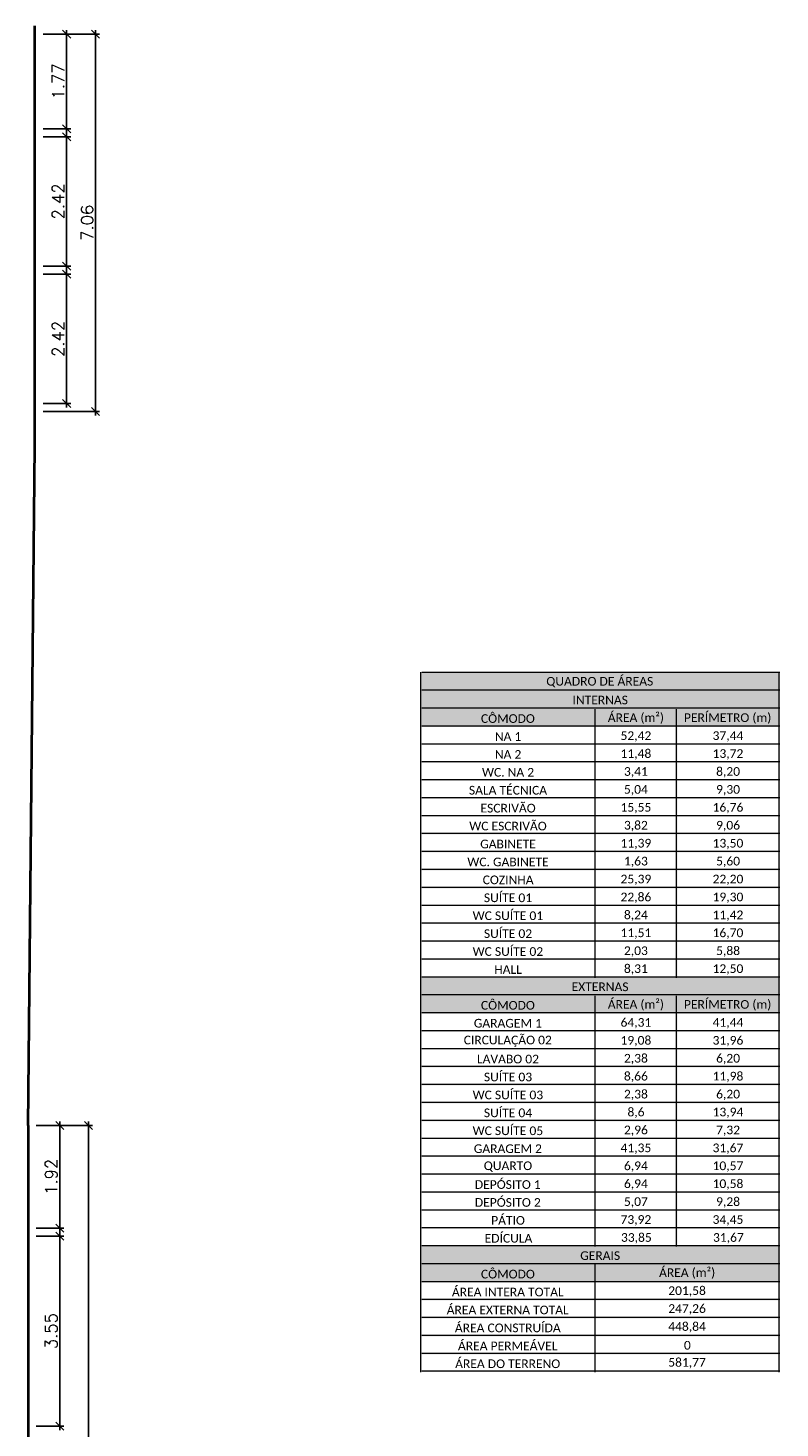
# Model space of a CAD drawing. Header units: millimetres. Extents: x 26 to 1362, y 24 to 358.
# Tile 74 of 256: x 556 to 570, y 153 to 179. Entities that reach past the tile are written whole.
import ezdxf

# ---------------------------------------------------------------- set-up
doc = ezdxf.new("R2010")
doc.units = ezdxf.units.MM
doc.linetypes.add('CONTINU', pattern=[0])
doc.layers.add('MB_ALVENARIA', color=7, linetype='Continuous', lineweight=40)
doc.layers.add('MB_COTA', color=7, linetype='Continuous', lineweight=13)
for name, color, linetype in [('PDF5_Geometry', 7, 'Continuous'), ('PDF5_Solid Fills', 7, 'Continuous'), ('PDF5_Text', 7, 'Continuous')]:
    doc.layers.add(name, color=color, linetype=linetype)
doc.styles.add('PDF Calibri', font='calibri.ttf')
doc.styles.add('ROMANS', font='romans.shx')
doc.dimstyles.new('LOHAINA 1-150', dxfattribs={"dimscale": 1.5, "dimtxt": 0.15, "dimasz": 0.1, "dimexe": 0.05, "dimexo": 0.1, "dimgap": 0.03, "dimtad": 1, "dimzin": 5, "dimdsep": 46, "dimtxsty": 'ROMANS', "dimblk": 'OBLIQUE', "dimcen": 0, "dimdle": 0.05, "dimclrd": 256, "dimclre": 256, "dimadec": 0, "dimazin": 0, "dimtfac": 1, "dimtofl": 0, "dimtmove": 2, "dimatfit": 3, "dimfxl": 0.04, "dimtolj": 1, "dimtzin": 1, "dimarcsym": 0})

# ---------------------------------------------------------------- blocks, each defined once
blk = doc.blocks.new('_Oblique')
at = {"color": 0, "linetype": 'ByBlock', "lineweight": -2}
blk.add_line((-0.5, -0.5), (0.5, 0.5), dxfattribs=at)
blk = doc.blocks.new('*D154')
at = {"layer": 'DEFPOINTS', "color": 0, "transparency": 16777216}
for p in [(556.106, 179.251), (557.239, 179.251), (556.106, 172.191)]:
    blk.add_point(p, dxfattribs=at)
at = {"layer": 'MB_COTA', "lineweight": -2, "transparency": 16777216}
for p, q in [((556.256, 179.251), (557.314, 179.251)), ((557.239, 172.116), (557.239, 179.326)), ((556.256, 172.191), (557.314, 172.191))]:
    blk.add_line(p, q, dxfattribs=at)
at = {"layer": 'MB_COTA', "lineweight": -2, "transparency": 16777216, "xscale": 0.15, "yscale": 0.15, "zscale": 0.15}
for p, rotation in [((557.239, 179.251), 90), ((557.239, 172.191), 270)]:
    blk.add_blockref('_Oblique', p, dxfattribs=dict(at, rotation=rotation))
at = {"layer": 'MB_COTA', "color": 0, "transparency": 16777216, "insert": (557.081, 175.721), "char_height": 0.225, "attachment_point": 5, "rotation": 90, "style": 'ROMANS'}
blk.add_mtext('\\A1;7.06', dxfattribs=at)
blk = doc.blocks.new('*D155')
at = {"layer": 'DEFPOINTS', "color": 0, "transparency": 16777216}
for p in [(556.106, 174.761), (556.698, 174.761), (556.106, 172.341)]:
    blk.add_point(p, dxfattribs=at)
at = {"layer": 'MB_COTA', "lineweight": -2, "transparency": 16777216}
for p, q in [((556.256, 174.761), (556.773, 174.761)), ((556.698, 172.266), (556.698, 174.836)), ((556.256, 172.341), (556.773, 172.341))]:
    blk.add_line(p, q, dxfattribs=at)
at = {"layer": 'MB_COTA', "lineweight": -2, "transparency": 16777216, "xscale": 0.15, "yscale": 0.15, "zscale": 0.15}
for p, rotation in [((556.698, 174.761), 90), ((556.698, 172.341), 270)]:
    blk.add_blockref('_Oblique', p, dxfattribs=dict(at, rotation=rotation))
at = {"layer": 'MB_COTA', "color": 0, "transparency": 16777216, "insert": (556.54, 173.551), "char_height": 0.225, "attachment_point": 5, "rotation": 90, "style": 'ROMANS'}
blk.add_mtext('\\A1;2.42', dxfattribs=at)
blk = doc.blocks.new('*D156')
at = {"layer": 'DEFPOINTS', "color": 0, "transparency": 16777216}
for p in [(556.106, 177.331), (556.698, 177.331), (556.106, 174.911)]:
    blk.add_point(p, dxfattribs=at)
at = {"layer": 'MB_ALVENARIA', "lineweight": -2, "transparency": 16777216}
for p, q in [((556.256, 177.331), (556.773, 177.331)), ((556.698, 174.836), (556.698, 177.406)), ((556.256, 174.911), (556.773, 174.911))]:
    blk.add_line(p, q, dxfattribs=at)
at = {"layer": 'MB_ALVENARIA', "lineweight": -2, "transparency": 16777216, "xscale": 0.15, "yscale": 0.15, "zscale": 0.15}
for p, rotation in [((556.698, 177.331), 90), ((556.698, 174.911), 270)]:
    blk.add_blockref('_Oblique', p, dxfattribs=dict(at, rotation=rotation))
at = {"layer": 'MB_ALVENARIA', "color": 0, "transparency": 16777216, "insert": (556.54, 176.121), "char_height": 0.225, "attachment_point": 5, "rotation": 90, "style": 'ROMANS'}
blk.add_mtext('\\A1;2.42', dxfattribs=at)
blk = doc.blocks.new('*D157')
at = {"layer": 'DEFPOINTS', "color": 0, "transparency": 16777216}
for p in [(556.106, 179.251), (556.698, 179.251), (556.106, 177.481)]:
    blk.add_point(p, dxfattribs=at)
at = {"layer": 'MB_ALVENARIA', "lineweight": -2, "transparency": 16777216}
for p, q in [((556.256, 179.251), (556.773, 179.251)), ((556.698, 177.406), (556.698, 179.326)), ((556.256, 177.481), (556.773, 177.481))]:
    blk.add_line(p, q, dxfattribs=at)
at = {"layer": 'MB_ALVENARIA', "lineweight": -2, "transparency": 16777216, "xscale": 0.15, "yscale": 0.15, "zscale": 0.15}
for p, rotation in [((556.698, 179.251), 90), ((556.698, 177.481), 270)]:
    blk.add_blockref('_Oblique', p, dxfattribs=dict(at, rotation=rotation))
at = {"layer": 'MB_ALVENARIA', "color": 0, "transparency": 16777216, "insert": (556.54, 178.366), "char_height": 0.225, "attachment_point": 5, "rotation": 90, "style": 'ROMANS'}
blk.add_mtext('\\A1;1.77', dxfattribs=at)
blk = doc.blocks.new('*D158')
at = {"layer": 'DEFPOINTS', "color": 0, "transparency": 16777216}
for p in [(555.976, 158.841), (557.108, 158.841), (555.976, 136.951)]:
    blk.add_point(p, dxfattribs=at)
at = {"layer": 'MB_COTA', "lineweight": -2, "transparency": 16777216}
for p, q in [((557.108, 136.876), (557.108, 158.916)), ((556.126, 158.841), (557.183, 158.841)), ((556.126, 136.951), (557.183, 136.951))]:
    blk.add_line(p, q, dxfattribs=at)
at = {"layer": 'MB_COTA', "lineweight": -2, "transparency": 16777216, "xscale": 0.15, "yscale": 0.15, "zscale": 0.15}
for p, rotation in [((557.108, 158.841), 90), ((557.108, 136.951), 270)]:
    blk.add_blockref('_Oblique', p, dxfattribs=dict(at, rotation=rotation))
at = {"layer": 'MB_COTA', "color": 0, "transparency": 16777216, "insert": (556.95, 147.896), "char_height": 0.225, "attachment_point": 5, "rotation": 90, "style": 'ROMANS'}
blk.add_mtext('\\A1;21.89', dxfattribs=at)
blk = doc.blocks.new('*D161')
at = {"layer": 'DEFPOINTS', "color": 0, "transparency": 16777216}
for p in [(555.976, 156.771), (556.568, 156.771), (555.976, 153.221)]:
    blk.add_point(p, dxfattribs=at)
at = {"layer": 'MB_COTA', "lineweight": -2, "transparency": 16777216}
for p, q in [((556.568, 153.146), (556.568, 156.846)), ((556.126, 156.771), (556.643, 156.771)), ((556.126, 153.221), (556.643, 153.221))]:
    blk.add_line(p, q, dxfattribs=at)
at = {"layer": 'MB_COTA', "lineweight": -2, "transparency": 16777216, "xscale": 0.15, "yscale": 0.15, "zscale": 0.15}
for p, rotation in [((556.568, 156.771), 90), ((556.568, 153.221), 270)]:
    blk.add_blockref('_Oblique', p, dxfattribs=dict(at, rotation=rotation))
at = {"layer": 'MB_COTA', "color": 0, "transparency": 16777216, "insert": (556.41, 154.996), "char_height": 0.225, "attachment_point": 5, "rotation": 90, "style": 'ROMANS'}
blk.add_mtext('\\A1;3.55', dxfattribs=at)
blk = doc.blocks.new('*D131')
at = {"layer": 'DEFPOINTS', "color": 0, "transparency": 16777216}
for p in [(555.976, 158.841), (556.568, 158.841), (555.976, 156.921)]:
    blk.add_point(p, dxfattribs=at)
at = {"layer": 'MB_COTA', "lineweight": -2, "transparency": 16777216}
for p, q in [((556.568, 156.846), (556.568, 158.916)), ((556.126, 158.841), (556.643, 158.841)), ((556.126, 156.921), (556.643, 156.921))]:
    blk.add_line(p, q, dxfattribs=at)
at = {"layer": 'MB_COTA', "lineweight": -2, "transparency": 16777216, "xscale": 0.15, "yscale": 0.15, "zscale": 0.15}
for p, rotation in [((556.568, 158.841), 90), ((556.568, 156.921), 270)]:
    blk.add_blockref('_Oblique', p, dxfattribs=dict(at, rotation=rotation))
at = {"layer": 'MB_COTA', "color": 0, "transparency": 16777216, "insert": (556.41, 157.881), "char_height": 0.225, "attachment_point": 5, "rotation": 90, "style": 'ROMANS'}
blk.add_mtext('\\A1;1.92', dxfattribs=at)

msp = doc.modelspace()

# ---------------------------------------------------------------- linework, layer by layer
at = {"layer": 'MB_ALVENARIA', "linetype": 'CONTINU'}
msp.add_line((555.9756, 158.8415), (555.9756, 134.4815), dxfattribs=at)
at = {"layer": 'MB_ALVENARIA'}
for points in [[(556.1056, 171.5415), (556.1056, 179.4015)], [(555.9756, 158.8415), (556.1056, 171.5415)]]:
    msp.add_lwpolyline(points, dxfattribs=at)
at = {"layer": 'PDF5_Geometry', "lineweight": 5}
for points in [[(563.3123, 167.3208), (563.3123, 154.2305)], [(563.3345, 167.3208), (570.0301, 167.3208)], [(570.0107, 167.2986), (570.0107, 154.2305)], [(563.3345, 166.9857), (570.0301, 166.9857)], [(563.3345, 166.6506), (570.0301, 166.6506)], [(566.5676, 166.6284), (566.5676, 161.604)], [(568.0936, 166.6284), (568.0936, 161.604)], [(563.3345, 166.3155), (570.0301, 166.3155)], [(563.3345, 165.9804), (570.0301, 165.9804)], [(563.3345, 165.6453), (570.0301, 165.6453)], [(563.3345, 165.3102), (570.0301, 165.3102)], [(563.3345, 164.9751), (570.0301, 164.9751)], [(563.3345, 164.64), (570.0301, 164.64)], [(563.3345, 164.3049), (570.0301, 164.3049)], [(563.3345, 163.9691), (570.0301, 163.9691)], [(563.3345, 163.634), (570.0301, 163.634)], [(563.3345, 163.2989), (570.0301, 163.2989)], [(563.3345, 162.9638), (570.0301, 162.9638)], [(563.3345, 162.6287), (570.0301, 162.6287)], [(563.3345, 162.2936), (570.0301, 162.2936)], [(563.3345, 161.9584), (570.0301, 161.9584)], [(563.3345, 161.6233), (570.0301, 161.6233)], [(563.3345, 161.2882), (570.0301, 161.2882)], [(566.5676, 161.2661), (566.5676, 156.5769)], [(568.0936, 161.2661), (568.0936, 156.5769)], [(563.3345, 160.9531), (570.0301, 160.9531)], [(563.3345, 160.618), (570.0301, 160.618)], [(563.3345, 160.2829), (570.0301, 160.2829)], [(563.3345, 159.9478), (570.0301, 159.9478)], [(563.3345, 159.6123), (570.0301, 159.6123)], [(563.3345, 159.2772), (570.0301, 159.2772)], [(563.3345, 158.942), (570.0301, 158.942)], [(563.3345, 158.6069), (570.0301, 158.6069)], [(563.3345, 158.2718), (570.0301, 158.2718)], [(563.3345, 157.9367), (570.0301, 157.9367)], [(563.3345, 157.6016), (570.0301, 157.6016)], [(563.3345, 157.2665), (570.0301, 157.2665)], [(563.3345, 156.9314), (570.0301, 156.9314)], [(563.3345, 156.5963), (570.0301, 156.5963)], [(563.3345, 156.2612), (570.0301, 156.2612)], [(566.5676, 156.2391), (566.5676, 154.2305)], [(563.3345, 155.9261), (570.0301, 155.9261)], [(563.3345, 155.591), (570.0301, 155.591)], [(563.3345, 155.2559), (570.0301, 155.2559)], [(563.3345, 154.9201), (570.0301, 154.9201)], [(563.3345, 154.585), (570.0301, 154.585)], [(563.3345, 154.2499), (570.0301, 154.2499)]]:
    msp.add_lwpolyline(points, dxfattribs=at)
at = {"layer": 'PDF5_Solid Fills', "lineweight": 5, "transparency": 33554559}
for points in [[(563.3109, 154.2291), (563.3331, 154.2291), (563.3109, 167.322), (563.3331, 167.322)], [(563.3331, 167.3), (570.0313, 167.3), (563.3331, 167.3222), (570.0313, 167.3222)], [(570.0093, 154.2291), (570.0315, 154.2291), (570.0093, 167.2998), (570.0315, 167.2998)], [(563.3331, 166.9649), (570.0313, 166.9649), (563.3331, 166.9871), (570.0313, 166.9871)], [(563.3331, 166.6298), (570.0313, 166.6298), (563.3331, 166.652), (570.0313, 166.652)], [(566.5662, 161.6026), (566.5884, 161.6026), (566.5662, 166.6296), (566.5884, 166.6296)], [(568.0922, 161.6026), (568.1143, 161.6026), (568.0922, 166.6296), (568.1143, 166.6296)], [(563.3331, 166.2947), (570.0313, 166.2947), (563.3331, 166.3169), (570.0313, 166.3169)], [(563.3331, 165.9596), (570.0313, 165.9596), (563.3331, 165.9818), (570.0313, 165.9818)], [(563.3331, 165.6245), (570.0313, 165.6245), (563.3331, 165.6467), (570.0313, 165.6467)], [(563.3331, 165.2894), (570.0313, 165.2894), (563.3331, 165.3116), (570.0313, 165.3116)], [(563.3331, 164.9543), (570.0313, 164.9543), (563.3331, 164.9765), (570.0313, 164.9765)], [(563.3331, 164.6192), (570.0313, 164.6192), (563.3331, 164.6414), (570.0313, 164.6414)], [(563.3331, 164.2841), (570.0313, 164.2841), (563.3331, 164.3063), (570.0313, 164.3063)], [(563.3331, 163.9483), (570.0313, 163.9483), (563.3331, 163.9705), (570.0313, 163.9705)], [(563.3331, 163.6132), (570.0313, 163.6132), (563.3331, 163.6354), (570.0313, 163.6354)], [(563.3331, 163.2781), (570.0313, 163.2781), (563.3331, 163.3002), (570.0313, 163.3002)], [(563.3331, 162.943), (570.0313, 162.943), (563.3331, 162.9651), (570.0313, 162.9651)], [(563.3331, 162.6079), (570.0313, 162.6079), (563.3331, 162.63), (570.0313, 162.63)], [(563.3331, 162.2728), (570.0313, 162.2728), (563.3331, 162.2949), (570.0313, 162.2949)], [(563.3331, 161.9377), (570.0313, 161.9377), (563.3331, 161.9598), (570.0313, 161.9598)], [(563.3331, 161.6026), (570.0313, 161.6026), (563.3331, 161.6247), (570.0313, 161.6247)], [(563.3331, 161.2675), (570.0313, 161.2675), (563.3331, 161.2896), (570.0313, 161.2896)], [(566.5662, 156.5755), (566.5884, 156.5755), (566.5662, 161.2675), (566.5884, 161.2675)], [(568.0922, 156.5755), (568.1143, 156.5755), (568.0922, 161.2675), (568.1143, 161.2675)], [(563.3331, 160.9324), (570.0313, 160.9324), (563.3331, 160.9545), (570.0313, 160.9545)], [(563.3331, 160.5973), (570.0313, 160.5973), (563.3331, 160.6194), (570.0313, 160.6194)], [(563.3331, 160.2622), (570.0313, 160.2622), (563.3331, 160.2843), (570.0313, 160.2843)], [(563.3331, 159.9271), (570.0313, 159.9271), (563.3331, 159.9492), (570.0313, 159.9492)], [(563.3331, 159.5915), (570.0313, 159.5915), (563.3331, 159.6136), (570.0313, 159.6136)], [(563.3331, 159.2564), (570.0313, 159.2564), (563.3331, 159.2785), (570.0313, 159.2785)], [(563.3331, 158.9213), (570.0313, 158.9213), (563.3331, 158.9434), (570.0313, 158.9434)], [(563.3331, 158.5862), (570.0313, 158.5862), (563.3331, 158.6083), (570.0313, 158.6083)], [(563.3331, 158.2511), (570.0313, 158.2511), (563.3331, 158.2732), (570.0313, 158.2732)], [(563.3331, 157.916), (570.0313, 157.916), (563.3331, 157.9381), (570.0313, 157.9381)], [(563.3331, 157.5809), (570.0313, 157.5809), (563.3331, 157.603), (570.0313, 157.603)], [(563.3331, 157.2458), (570.0313, 157.2458), (563.3331, 157.2679), (570.0313, 157.2679)], [(563.3331, 156.9107), (570.0313, 156.9107), (563.3331, 156.9328), (570.0313, 156.9328)], [(563.3331, 156.5755), (570.0313, 156.5755), (563.3331, 156.5977), (570.0313, 156.5977)], [(563.3331, 156.2404), (570.0313, 156.2404), (563.3331, 156.2626), (570.0313, 156.2626)], [(566.5662, 154.2291), (566.5884, 154.2291), (566.5662, 156.2403), (566.5884, 156.2403)], [(563.3331, 155.9053), (570.0313, 155.9053), (563.3331, 155.9275), (570.0313, 155.9275)], [(563.3331, 155.5702), (570.0313, 155.5702), (563.3331, 155.5924), (570.0313, 155.5924)], [(563.3331, 155.2351), (570.0313, 155.2351), (563.3331, 155.2573), (570.0313, 155.2573)], [(563.3331, 154.8993), (570.0313, 154.8993), (563.3331, 154.9215), (570.0313, 154.9215)], [(563.3331, 154.5642), (570.0313, 154.5642), (563.3331, 154.5864), (570.0313, 154.5864)], [(563.3331, 154.2291), (570.0313, 154.2291), (563.3331, 154.2513), (570.0313, 154.2513)]]:
    msp.add_solid(points, dxfattribs=at)
at = {"layer": 'PDF5_Solid Fills', "color": 73, "lineweight": 35, "true_color": 0x92d050, "transparency": 33554559}
msp.add_solid([(563.322, 166.9732), (570.0229, 166.9732), (563.322, 167.3111), (570.0229, 167.3111)], dxfattribs=at)
at = {"layer": 'PDF5_Solid Fills', "color": 9, "lineweight": 35, "true_color": 0xc6e0b4, "transparency": 33554559}
for points in [[(563.322, 166.6381), (570.0229, 166.6381), (563.322, 166.976), (570.0229, 166.976)], [(563.322, 161.2758), (570.0229, 161.2758), (563.322, 161.6136), (570.0229, 161.6136)], [(563.322, 156.2488), (570.0229, 156.2488), (563.322, 156.5866), (570.0229, 156.5866)]]:
    msp.add_solid(points, dxfattribs=at)
at = {"layer": 'PDF5_Solid Fills', "color": 254, "lineweight": 35, "true_color": 0xe2efda, "transparency": 33554559}
for points in [[(563.322, 166.303), (570.0229, 166.303), (563.322, 166.6409), (570.0229, 166.6409)], [(563.322, 160.9407), (570.0229, 160.9407), (563.322, 161.2785), (570.0229, 161.2785)], [(563.322, 155.9136), (570.0229, 155.9136), (563.322, 156.2515), (570.0229, 156.2515)]]:
    msp.add_solid(points, dxfattribs=at)

# ---------------------------------------------------------------- texts
at = {"layer": 'PDF5_Text', "attachment_point": 4, "style": 'PDF Calibri'}
for s, insert, char_height in [('QUADRO DE ÁREAS', (565.6629, 167.1312), 0.162083), ('INTERNAS', (566.1536, 166.7961), 0.16208), ('CÔMODO', (564.4416, 166.4499), 0.16208), ('ÁREA (m²)', (566.8127, 166.4499), 0.16208), ('PERÍMETRO (m)', (568.2362, 166.4499), 0.162083), ('NA 1', (564.7019, 166.1148), 0.16208), ('52,42', (567.0509, 166.1148), 0.16208), ('37,44', (568.7714, 166.1148), 0.16208), ('NA 2', (564.7019, 165.7797), 0.16208), ('11,48', (567.0509, 165.7797), 0.16208), ('13,72', (568.7714, 165.7797), 0.16208), ('WC. NA 2', (564.461, 165.4446), 0.16208), ('3,41', (567.1146, 165.4446), 0.16208), ('8,20', (568.8378, 165.4446), 0.16208), ('SALA TÉCNICA', (564.2172, 165.1095), 0.162083), ('5,04', (567.1146, 165.1095), 0.16208), ('9,30', (568.8378, 165.1095), 0.16208), ('ESCRIVÃO', (564.4333, 164.7744), 0.16208), ('15,55', (567.0509, 164.7744), 0.16208), ('16,76', (568.7714, 164.7744), 0.16208), ('WC ESCRIVÃO', (564.2228, 164.4393), 0.162083), ('3,82', (567.1146, 164.4393), 0.16208), ('9,06', (568.8378, 164.4393), 0.16208), ('GABINETE', (564.4277, 164.1035), 0.16208), ('11,39', (567.0509, 164.1035), 0.16208), ('13,50', (568.7714, 164.1035), 0.16208), ('WC. GABINETE', (564.1868, 163.7684), 0.162083), ('1,63', (567.1146, 163.7684), 0.16208), ('5,60', (568.8378, 163.7684), 0.16208), ('COZINHA', (564.4748, 163.4333), 0.16208), ('25,39', (567.0509, 163.4333), 0.16208), ('22,20', (568.7714, 163.4333), 0.16208), ('SUÍTE 01', (564.497, 163.0982), 0.16208), ('22,86', (567.0509, 163.0982), 0.16208), ('19,30', (568.7714, 163.0982), 0.16208), ('WC SUÍTE 01', (564.2865, 162.7631), 0.162083), ('8,24', (567.1146, 162.7631), 0.16208), ('11,42', (568.7714, 162.7631), 0.16208), ('SUÍTE 02', (564.497, 162.428), 0.16208), ('11,51', (567.0509, 162.428), 0.16208), ('16,70', (568.7714, 162.428), 0.16208), ('WC SUÍTE 02', (564.2865, 162.0929), 0.162083), ('2,03', (567.1146, 162.0929), 0.16208), ('5,88', (568.8378, 162.0929), 0.16208), ('HALL', (564.6908, 161.7578), 0.16208), ('8,31', (567.1146, 161.7578), 0.16208), ('12,50', (568.7714, 161.7578), 0.16208), ('EXTERNAS', (566.1369, 161.4338), 0.16208), ('CÔMODO', (564.4416, 161.0876), 0.16208), ('ÁREA (m²)', (566.8127, 161.0876), 0.16208), ('PERÍMETRO (m)', (568.2362, 161.0876), 0.162083), ('GARAGEM 1', (564.3086, 160.7525), 0.16208), ('64,31', (567.0509, 160.7525), 0.16208), ('41,44', (568.7714, 160.7525), 0.16208), ('CIRCULAÇÃO 02', (564.1203, 160.4174), 0.162083), ('19,08', (567.0509, 160.4174), 0.16208), ('31,96', (568.7714, 160.4174), 0.16208), ('LAVABO 02', (564.3668, 160.0823), 0.16208), ('2,38', (567.1146, 160.0823), 0.16208), ('6,20', (568.8378, 160.0823), 0.16208), ('SUÍTE 03', (564.497, 159.7472), 0.16208), ('8,66', (567.1146, 159.7472), 0.16208), ('11,98', (568.7714, 159.7472), 0.16208), ('WC SUÍTE 03', (564.2865, 159.4116), 0.162083), ('2,38', (567.1146, 159.4116), 0.16208), ('6,20', (568.8378, 159.4116), 0.16208), ('SUÍTE 04', (564.497, 159.0765), 0.16208), ('8,6', (567.181, 159.0765), 0.16208), ('13,94', (568.7714, 159.0765), 0.16208), ('WC SUÍTE 05', (564.2865, 158.7414), 0.162083), ('2,96', (567.1146, 158.7414), 0.16208), ('7,32', (568.8378, 158.7414), 0.16208), ('GARAGEM 2', (564.3086, 158.4063), 0.16208), ('41,35', (567.0509, 158.4063), 0.16208), ('31,67', (568.7714, 158.4063), 0.16208), ('QUARTO', (564.4942, 158.0712), 0.16208), ('6,94', (567.1146, 158.0712), 0.16208), ('10,57', (568.7714, 158.0712), 0.16208), ('DEPÓSITO 1', (564.328, 157.7361), 0.16208), ('6,94', (567.1146, 157.7361), 0.16208), ('10,58', (568.7714, 157.7361), 0.16208), ('DEPÓSITO 2', (564.328, 157.401), 0.16208), ('5,07', (567.1146, 157.401), 0.16208), ('9,28', (568.8378, 157.401), 0.16208), ('PÁTIO', (564.6327, 157.0659), 0.16208), ('73,92', (567.0509, 157.0659), 0.16208), ('34,45', (568.7714, 157.0659), 0.16208), ('EDÍCULA', (564.5108, 156.7308), 0.16208), ('33,85', (567.0592, 156.7308), 0.16208), ('31,67', (568.7797, 156.7308), 0.16208), ('GERAIS', (566.2976, 156.4068), 0.16208), ('CÔMODO', (564.4416, 156.0606), 0.16208), ('ÁREA (m²)', (567.7709, 156.0716), 0.16208), ('ÁREA INTERA TOTAL', (563.8988, 155.7255), 0.162083), ('201,58', (567.9426, 155.7365), 0.16208), ('ÁREA EXTERNA TOTAL', (563.8018, 155.3904), 0.162083), ('247,26', (567.9426, 155.4014), 0.16208), ('ÁREA CONSTRUÍDA', (563.9541, 155.0553), 0.162083), ('448,84', (567.9426, 155.0663), 0.16208), ('ÁREA PERMEÁVEL', (564.0123, 154.7195), 0.162083), ('0', (568.2362, 154.7305), 0.1621), ('ÁREA DO TERRENO', (563.9597, 154.3844), 0.162083), ('581,77', (567.9426, 154.3954), 0.16208)]:
    msp.add_mtext(s, dxfattribs=dict(at, insert=insert, char_height=char_height))

# ---------------------------------------------------------------- dimensions: what is measured, and where the dimension line sits
at = {"layer": 'MB_ALVENARIA'}
for base, p1, p2, picture, middle in [((556.698, 179.2515), (556.1056, 177.4815), (556.1056, 179.2515), '*D157', (556.5405, 178.3665)), ((556.698, 177.3315), (556.1056, 174.9115), (556.1056, 177.3315), '*D156', (556.5405, 176.1215))]:
    dim = msp.add_linear_dim(base=base, p1=p1, p2=p2, angle=90, dimstyle='LOHAINA 1-150', dxfattribs=at)
    dim.commit()
    dim.dimension.update_dxf_attribs({"geometry": picture, "text_midpoint": middle})
at = {"layer": 'MB_COTA'}
for base, p1, p2, picture, middle in [((557.239, 179.2515), (556.1056, 172.1915), (556.1056, 179.2515), '*D154', (557.0815, 175.7215)), ((556.698, 174.7615), (556.1056, 172.3415), (556.1056, 174.7615), '*D155', (556.5405, 173.5515)), ((557.1077, 158.8415), (555.9756, 136.9515), (555.9756, 158.8415), '*D158', (556.9502, 147.8965)), ((556.568, 158.8415), (555.9756, 156.9215), (555.9756, 158.8415), '*D131', (556.4105, 157.8815)), ((556.568, 156.7715), (555.9756, 153.2215), (555.9756, 156.7715), '*D161', (556.4105, 154.9965))]:
    dim = msp.add_linear_dim(base=base, p1=p1, p2=p2, angle=90, dimstyle='LOHAINA 1-150', dxfattribs=at)
    dim.commit()
    dim.dimension.update_dxf_attribs({"geometry": picture, "text_midpoint": middle})

doc.saveas('drawing.dxf')
